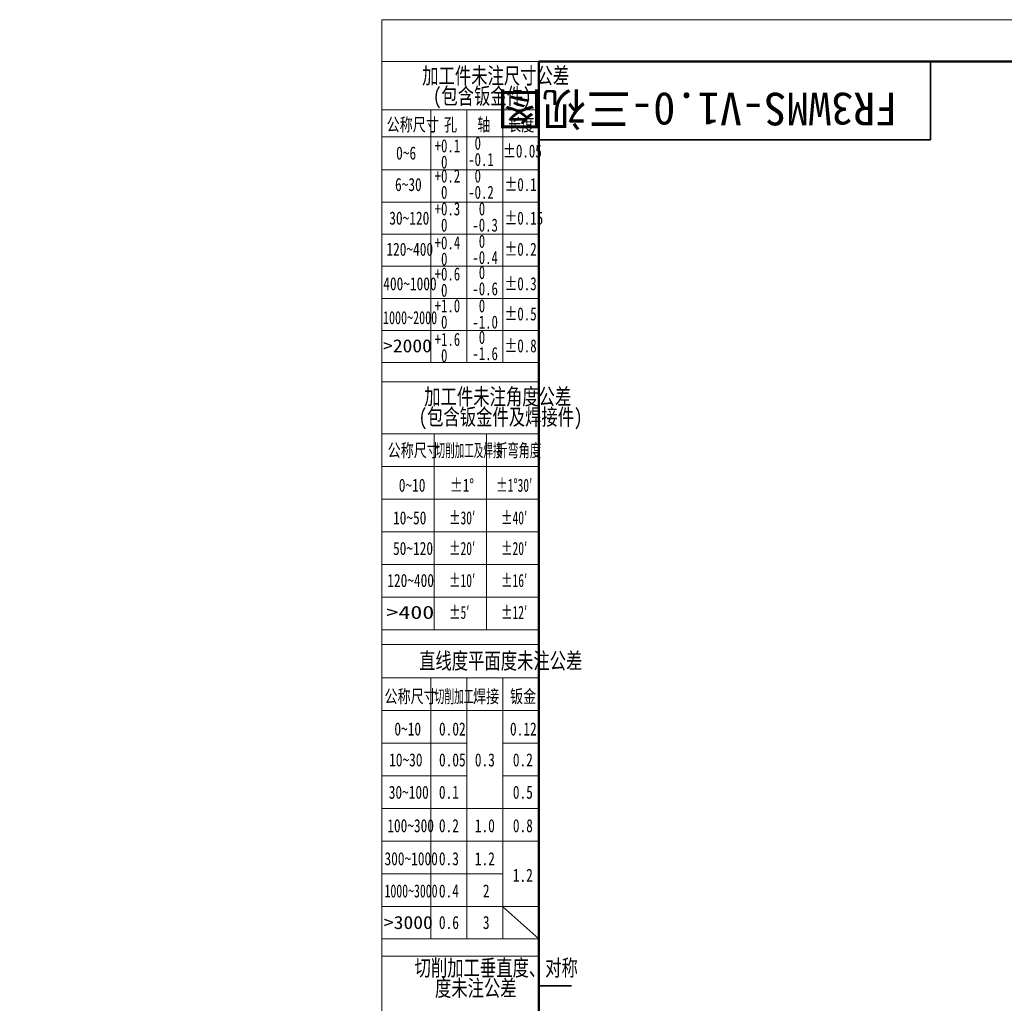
# Model space of a CAD drawing. Header units: millimetres. Extents: x -55 to 731, y 0 to 297.
# Tile 2 of 19: x -55 to 95, y 147 to 297. Entities that reach past the tile are written whole.
import ezdxf

# ---------------------------------------------------------------- set-up
doc = ezdxf.new("R2010")
doc.units = ezdxf.units.MM
doc.layers.add('标注层', color=150, linetype='Continuous')
doc.styles.add('SLDTEXTSTYLE0', font='仿宋_GB2312', dxfattribs={"bigfont": 'bigfont'})
doc.styles.add('SLDTEXTSTYLE10', font='HYSWLONGFANGSONG.TTF', dxfattribs={"width": 0.610825, "bigfont": 'bigfont'})
doc.styles.add('SLDTEXTSTYLE11', font='HYSWLONGFANGSONG.TTF', dxfattribs={"width": 1.790313})
doc.styles.add('SLDTEXTSTYLE12', font='HYSWLONGFANGSONG.TTF', dxfattribs={"width": 0.681959, "bigfont": 'bigfont'})
doc.styles.add('SLDTEXTSTYLE13', font='HYSWLONGFANGSONG.TTF', dxfattribs={"width": 0.884144})
doc.styles.add('SLDTEXTSTYLE3', font='HYSWLONGFANGSONG.TTF', dxfattribs={"bigfont": 'bigfont'})
doc.styles.add('SLDTEXTSTYLE4', font='HYSWLONGFANGSONG.TTF')
doc.styles.add('SLDTEXTSTYLE5', font='HYSWLONGFANGSONG.TTF', dxfattribs={"width": 0.957143})
doc.styles.add('SLDTEXTSTYLE6', font='HYSWLONGFANGSONG.TTF', dxfattribs={"width": 0.968558})
doc.styles.add('SLDTEXTSTYLE7', font='HYSWLONGFANGSONG.TTF', dxfattribs={"width": 0.902411})
doc.styles.add('SLDTEXTSTYLE8', font='HYSWLONGFANGSONG.TTF', dxfattribs={"width": 1.466704})
doc.styles.add('SLDTEXTSTYLE9', font='HYSWLONGFANGSONG.TTF', dxfattribs={"width": 0.858748, "bigfont": 'bigfont'})

# ---------------------------------------------------------------- blocks, each defined once
blk = doc.blocks.new('SW_NOTE_2')
at = {"layer": '标注层', "color": 0, "char_height": 2.5, "attachment_point": 2, "style": 'SLDTEXTSTYLE3'}
for s, insert in [('\\M+189C1\\M+18D48\\M+18C8F\\M+196A2\\M+1928D\\M+18EDA\\M+190A1\\M+18CF6\\M+18DB7', (15.47, 3.22)), ('(\\M+195EF\\M+18ADC钣\\M+18BE0\\M+18C8F)', (13.41, 0.11))]:
    blk.add_mtext(s, dxfattribs=dict(at, insert=insert))
blk = doc.blocks.new('SW_NOTE_3')
at = {"layer": '标注层', "color": 0, "char_height": 2, "attachment_point": 1, "style": 'SLDTEXTSTYLE5'}
for s, insert in [(' 0', (0, 2.58)), ('-0.1', (0, 0.09))]:
    blk.add_mtext(s, dxfattribs=dict(at, insert=insert))
blk = doc.blocks.new('SW_NOTE_4')
at = {"layer": '标注层', "color": 0, "char_height": 2, "attachment_point": 1, "style": 'SLDTEXTSTYLE5'}
for s, insert in [('+0.1', (0, 2.58)), (' 0', (0, 0.09))]:
    blk.add_mtext(s, dxfattribs=dict(at, insert=insert))
blk = doc.blocks.new('SW_NOTE_5')
at = {"layer": '标注层', "color": 0, "char_height": 2, "attachment_point": 1, "style": 'SLDTEXTSTYLE5'}
for s, insert in [('+0.2', (0, 2.58)), (' 0', (0, 0.09))]:
    blk.add_mtext(s, dxfattribs=dict(at, insert=insert))
blk = doc.blocks.new('SW_NOTE_6')
at = {"layer": '标注层', "color": 0, "char_height": 2, "attachment_point": 1, "style": 'SLDTEXTSTYLE5'}
for s, insert in [('+0.3', (0, 2.58)), (' 0', (0, 0.09))]:
    blk.add_mtext(s, dxfattribs=dict(at, insert=insert))
blk = doc.blocks.new('SW_NOTE_7')
at = {"layer": '标注层', "color": 0, "char_height": 2, "attachment_point": 1, "style": 'SLDTEXTSTYLE5'}
for s, insert in [('+0.4', (0, 2.58)), (' 0', (0, 0.09))]:
    blk.add_mtext(s, dxfattribs=dict(at, insert=insert))
blk = doc.blocks.new('SW_NOTE_8')
at = {"layer": '标注层', "color": 0, "char_height": 2, "attachment_point": 1, "style": 'SLDTEXTSTYLE5'}
for s, insert in [(' 0', (0, 2.58)), ('-0.2', (0, 0.09))]:
    blk.add_mtext(s, dxfattribs=dict(at, insert=insert))
blk = doc.blocks.new('SW_NOTE_9')
at = {"layer": '标注层', "color": 0, "char_height": 2, "attachment_point": 1, "style": 'SLDTEXTSTYLE5'}
for s, insert in [(' 0', (0, 2.58)), ('-0.3', (0, 0.09))]:
    blk.add_mtext(s, dxfattribs=dict(at, insert=insert))
blk = doc.blocks.new('SW_NOTE_10')
at = {"layer": '标注层', "color": 0, "char_height": 2, "attachment_point": 1, "style": 'SLDTEXTSTYLE5'}
for s, insert in [(' 0', (0, 2.58)), ('-0.4', (0, 0.09))]:
    blk.add_mtext(s, dxfattribs=dict(at, insert=insert))
blk = doc.blocks.new('SW_NOTE_11')
at = {"layer": '标注层', "color": 0, "char_height": 2, "attachment_point": 1, "style": 'SLDTEXTSTYLE5'}
for s, insert in [('+0.6', (0, 2.58)), (' 0', (0, 0.09))]:
    blk.add_mtext(s, dxfattribs=dict(at, insert=insert))
blk = doc.blocks.new('SW_NOTE_12')
at = {"layer": '标注层', "color": 0, "char_height": 2, "attachment_point": 1, "style": 'SLDTEXTSTYLE5'}
for s, insert in [(' 0', (0, 2.58)), ('-0.6', (0, 0.09))]:
    blk.add_mtext(s, dxfattribs=dict(at, insert=insert))
blk = doc.blocks.new('SW_NOTE_13')
at = {"layer": '标注层', "color": 0, "char_height": 2, "attachment_point": 1, "style": 'SLDTEXTSTYLE5'}
for s, insert in [('+1.0', (0, 2.58)), (' 0', (0, 0.09))]:
    blk.add_mtext(s, dxfattribs=dict(at, insert=insert))
blk = doc.blocks.new('SW_NOTE_14')
at = {"layer": '标注层', "color": 0, "char_height": 2, "attachment_point": 1, "style": 'SLDTEXTSTYLE5'}
for s, insert in [(' 0', (0, 2.58)), ('-1.0', (0, 0.09))]:
    blk.add_mtext(s, dxfattribs=dict(at, insert=insert))
blk = doc.blocks.new('SW_NOTE_15')
at = {"layer": '标注层', "color": 0, "char_height": 2, "attachment_point": 1, "style": 'SLDTEXTSTYLE5'}
for s, insert in [('+1.6', (0, 2.58)), (' 0', (0, 0.09))]:
    blk.add_mtext(s, dxfattribs=dict(at, insert=insert))
blk = doc.blocks.new('SW_NOTE_16')
at = {"layer": '标注层', "color": 0, "char_height": 2, "attachment_point": 1, "style": 'SLDTEXTSTYLE5'}
for s, insert in [(' 0', (0, 2.58)), ('-1.6', (0, 0.09))]:
    blk.add_mtext(s, dxfattribs=dict(at, insert=insert))
blk = doc.blocks.new('SW_NOTE_17')
at = {"layer": '标注层', "color": 0, "char_height": 2.5, "attachment_point": 2, "style": 'SLDTEXTSTYLE3'}
for s, insert in [('\\M+189C1\\M+18D48\\M+18C8F\\M+196A2\\M+1928D\\M+18A70\\M+19378\\M+18CF6\\M+18DB7', (15.47, 3.22)), ('(\\M+195EF\\M+18ADC钣\\M+18BE0\\M+18C8F\\M+18B79焊\\M+190DA\\M+18C8F)', (15.91, 0.11))]:
    blk.add_mtext(s, dxfattribs=dict(at, insert=insert))
blk = doc.blocks.new('SW_NOTE_18')
at = {"layer": '标注层', "color": 0, "char_height": 2.5, "attachment_point": 2, "style": 'SLDTEXTSTYLE3'}
for s, insert in [('\\M+190D8\\M+18DED\\M+189C1\\M+18D48\\M+19082\\M+192BC\\M+19378\\M+18141对\\M+18FCC', (17.19, 3.22)), ('\\M+19378\\M+196A2\\M+1928D\\M+18CF6\\M+18DB7', (14.06, 0.11))]:
    blk.add_mtext(s, dxfattribs=dict(at, insert=insert))

msp = doc.modelspace()

# ---------------------------------------------------------------- linework, layer by layer
at = {"color": 7, "linetype": 'Continuous', "lineweight": 18}
for q in [(419.993, 297.3966), (-0.0005, 0.3966)]:
    msp.add_line((-0.0005, 297.3966), q, dxfattribs=at)
at = {"color": 1, "linetype": 'Continuous', "lineweight": 18}
for p, q in [((23.9959, 290.9894), (-0.0005, 290.9894)), ((-0.0005, 290.9894), (-0.0005, 0.3966)), ((7.4931, 283.5731), (-0.0005, 283.5731)), ((7.4931, 283.5731), (7.4931, 279.5731)), ((7.4931, 283.5731), (12.9941, 283.5731)), ((12.9941, 283.5731), (12.9941, 244.8997)), ((18.495, 283.5731), (12.9941, 283.5731)), ((18.495, 283.5731), (18.495, 244.8997)), ((18.495, 283.5731), (23.9959, 283.5731)), ((-0.0041, 279.4492), (23.9959, 279.4492)), ((7.4931, 279.9545), (7.4931, 244.8997)), ((-0.0041, 274.4004), (23.9959, 274.4004)), ((-0.0041, 269.4836), (23.9959, 269.4836)), ((-0.0041, 264.5669), (23.9959, 264.5669)), ((-0.0041, 259.6501), (23.9959, 259.6501)), ((-0.0041, 254.7333), (23.9959, 254.7333)), ((-0.0041, 249.8165), (23.9959, 249.8165)), ((-0.0041, 244.8997), (23.9959, 244.8997)), ((-0.0005, 241.9717), (23.9959, 241.9717)), ((7.993, 233.9946), (-0.0005, 233.9946)), ((7.993, 233.9946), (7.993, 203.9946)), ((7.993, 233.9946), (15.993, 233.9946)), ((15.993, 233.9946), (15.993, 203.9946)), ((15.993, 233.9946), (23.9959, 233.9946)), ((-0.0005, 228.9946), (23.9959, 228.9946)), ((-0.0005, 223.9946), (23.9959, 223.9946)), ((-0.0005, 218.9946), (23.9959, 218.9946)), ((-0.0005, 213.9946), (23.9959, 213.9946)), ((-0.0005, 208.9946), (23.9959, 208.9946)), ((-0.0005, 203.9946), (23.9959, 203.9946)), ((-0.0005, 201.7402), (23.9959, 201.7402)), ((7.4959, 196.6533), (-0.0005, 196.6533)), ((7.4959, 196.6533), (7.4959, 156.6533)), ((12.9959, 196.6533), (7.4959, 196.6533)), ((12.9959, 196.6533), (12.9959, 156.6533)), ((18.4959, 196.6533), (12.9959, 196.6533)), ((18.4959, 196.6533), (18.4959, 156.6533)), ((18.4959, 196.6533), (23.9959, 196.6533)), ((-0.0005, 191.6533), (23.9959, 191.6533)), ((-0.0005, 186.6533), (12.9959, 186.6533)), ((18.4959, 186.6533), (23.9959, 186.6533)), ((-0.0005, 181.6533), (12.9959, 181.6533)), ((18.4959, 181.6533), (23.9937, 181.6533)), ((-0.0005, 176.6533), (23.9959, 176.6533)), ((-0.0005, 171.6533), (23.9959, 171.6533)), ((-0.0048, 166.6533), (18.4959, 166.6533)), ((-0.0005, 161.6533), (23.9959, 161.6533)), ((18.4959, 161.5923), (23.9959, 156.6533)), ((-0.0005, 156.6533), (23.9959, 156.6533)), ((-0.0005, 154.0076), (23.9959, 154.0076))]:
    msp.add_line(p, q, dxfattribs=at)
at = {"color": 7, "linetype": 'Continuous', "lineweight": 50}
for p, q in [((23.9959, 5.9894), (23.9959, 290.9894)), ((23.9959, 290.9894), (413.9959, 290.9894))]:
    msp.add_line(p, q, dxfattribs=at)
at = {"color": 7, "linetype": 'Continuous', "lineweight": 35}
for p, q in [((83.9959, 278.9894), (83.9959, 290.9894)), ((23.9959, 278.9894), (83.9959, 278.9894)), ((28.9959, 149.4894), (23.9959, 149.4894))]:
    msp.add_line(p, q, dxfattribs=at)

# ---------------------------------------------------------------- block references
at = {"layer": '标注层', "color": 1}
for name, p in [('SW_NOTE_2', (1.9439, 286.8567)), ('SW_NOTE_4', (8.0718, 276.5088)), ('SW_NOTE_3', (13.2128, 276.9051)), ('SW_NOTE_5', (8.0718, 271.8872)), ('SW_NOTE_8', (13.2128, 271.8872)), ('SW_NOTE_6', (8.0718, 266.8607)), ('SW_NOTE_9', (13.8473, 266.8607)), ('SW_NOTE_7', (8.0718, 261.6614)), ('SW_NOTE_10', (13.8473, 261.8971)), ('SW_NOTE_11', (8.0718, 256.888)), ('SW_NOTE_12', (13.8487, 257.1118)), ('SW_NOTE_13', (8.0718, 252.0138)), ('SW_NOTE_14', (13.8487, 252.0138)), ('SW_NOTE_15', (8.0718, 246.8804)), ('SW_NOTE_16', (13.8487, 247.1869)), ('SW_NOTE_17', (2.2567, 237.7251)), ('SW_NOTE_18', (0.3082, 150.2699))]:
    msp.add_blockref(name, p, dxfattribs=at)

# ---------------------------------------------------------------- texts
at = {"color": 7, "linetype": 'Continuous', "lineweight": 0, "insert": (48.2962, 281.2091), "char_height": 5, "attachment_point": 2, "rotation": 180, "style": 'SLDTEXTSTYLE0'}
msp.add_mtext('FR3WMS-V1.0-\\M+18E4F视图', dxfattribs=at)
at = {"layer": '标注层', "color": 1}
for s, insert, char_height, attachment_point, style in [('\\M+18CF6\\M+18FCC\\M+18EDA\\M+190A1', (0.7237, 282.3304), 2, 1, 'SLDTEXTSTYLE3'), ('\\M+18D45', (9.5078, 282.3304), 2, 1, 'SLDTEXTSTYLE3'), ('轴', (14.5989, 282.3304), 2, 1, 'SLDTEXTSTYLE3'), ('长\\M+19378', (19.3232, 282.3304), 2, 1, 'SLDTEXTSTYLE3'), ('0~6', (2.1717, 277.9823), 2, 1, 'SLDTEXTSTYLE4'), ('±0.05', (18.5343, 278.2887), 2, 1, 'SLDTEXTSTYLE6'), ('6~30', (2.0085, 273.1627), 2, 1, 'SLDTEXTSTYLE4'), ('±0.1', (18.7483, 273.1627), 2, 1, 'SLDTEXTSTYLE6'), ('30~120', (1.1293, 268.0191), 2, 1, 'SLDTEXTSTYLE4'), ('±0.15', (18.7483, 268.0191), 2, 1, 'SLDTEXTSTYLE6'), ('120~400', (0.6904, 263.255), 2, 1, 'SLDTEXTSTYLE4'), ('±0.2', (18.7483, 263.255), 2, 1, 'SLDTEXTSTYLE6'), ('400~1000', (0.21, 257.9709), 2, 1, 'SLDTEXTSTYLE4'), ('±0.3', (18.7483, 257.9709), 2, 1, 'SLDTEXTSTYLE6'), ('±0.5', (18.7483, 253.362), 2, 1, 'SLDTEXTSTYLE6'), ('1000~2000', (0.1711, 252.7824), 2, 1, 'SLDTEXTSTYLE7'), ('>2000', (0.1711, 248.4691), 2, 1, 'SLDTEXTSTYLE8'), ('±0.8', (18.7483, 248.4691), 2, 1, 'SLDTEXTSTYLE6'), ('\\M+18CF6\\M+18FCC\\M+18EDA\\M+190A1', (0.8729, 232.4656), 2, 1, 'SLDTEXTSTYLE3'), ('\\M+190D8\\M+18DED\\M+189C1\\M+18D48\\M+18B79焊\\M+190DA', (8.2029, 232.4656), 2, 1, 'SLDTEXTSTYLE10'), ('\\M+190DC\\M+19C5E\\M+18A70\\M+19378', (17.4942, 232.4656), 2, 1, 'SLDTEXTSTYLE9'), ('0~10', (2.5803, 227.1224), 2, 1, 'SLDTEXTSTYLE4'), ('±1°', (10.4111, 227.1224), 2, 1, 'SLDTEXTSTYLE6'), ('\\M+1817D1\\M+1818B30\\M+1818C', (17.4942, 227.1224), 2, 1, 'SLDTEXTSTYLE9'), ('10~50', (1.7025, 222.1322), 2, 1, 'SLDTEXTSTYLE4'), ('\\M+1817D30\\M+1818C', (10.2792, 222.1322), 2, 1, 'SLDTEXTSTYLE9'), ('\\M+1817D40\\M+1818C', (18.2442, 222.1322), 2, 1, 'SLDTEXTSTYLE9'), ('50~120', (1.7025, 217.4491), 2, 1, 'SLDTEXTSTYLE4'), ('\\M+1817D20\\M+1818C', (10.2792, 217.4491), 2, 1, 'SLDTEXTSTYLE9'), ('\\M+1817D20\\M+1818C', (18.2442, 217.4491), 2, 1, 'SLDTEXTSTYLE9'), ('120~400', (0.8248, 212.5439), 2, 1, 'SLDTEXTSTYLE4'), ('\\M+1817D10\\M+1818C', (10.2792, 212.5439), 2, 1, 'SLDTEXTSTYLE9'), ('\\M+1817D16\\M+1818C', (18.2456, 212.5439), 2, 1, 'SLDTEXTSTYLE9'), ('>400', (0.7005, 207.6613), 2, 1, 'SLDTEXTSTYLE11'), ('\\M+1817D5\\M+1818C', (10.2792, 207.6613), 2, 1, 'SLDTEXTSTYLE9'), ('\\M+1817D12\\M+1818C', (18.2456, 207.6613), 2, 1, 'SLDTEXTSTYLE9'), ('\\M+192BC线\\M+19378\\M+195BD\\M+196CA\\M+19378\\M+196A2\\M+1928D\\M+18CF6\\M+18DB7', (18.1914, 200.4886), 2.5, 2, 'SLDTEXTSTYLE3'), ('\\M+18CF6\\M+18FCC\\M+18EDA\\M+190A1', (0.397, 194.7979), 2, 1, 'SLDTEXTSTYLE3'), ('\\M+190D8\\M+18DED\\M+189C1\\M+18D48', (8.05, 194.7979), 2, 1, 'SLDTEXTSTYLE12'), ('焊\\M+190DA', (13.9447, 194.7979), 2, 1, 'SLDTEXTSTYLE3'), ('钣\\M+18BE0', (19.6093, 194.7979), 2, 1, 'SLDTEXTSTYLE3'), ('0~10', (1.9089, 189.8071), 2, 1, 'SLDTEXTSTYLE4'), ('0.02', (8.7387, 189.8071), 2, 1, 'SLDTEXTSTYLE4'), ('0.12', (19.6052, 189.8071), 2, 1, 'SLDTEXTSTYLE4'), ('10~30', (1.1075, 185.0772), 2, 1, 'SLDTEXTSTYLE4'), ('0.05', (8.7387, 185.0772), 2, 1, 'SLDTEXTSTYLE4'), ('0.3', (14.229, 185.0772), 2, 1, 'SLDTEXTSTYLE4'), ('0.2', (20.0441, 185.0772), 2, 1, 'SLDTEXTSTYLE4'), ('30~100', (1.0482, 180.1231), 2, 1, 'SLDTEXTSTYLE4'), ('0.1', (8.7269, 180.1231), 2, 1, 'SLDTEXTSTYLE4'), ('0.5', (20.0441, 180.1231), 2, 1, 'SLDTEXTSTYLE4'), ('100~300', (0.8248, 175.0026), 2, 1, 'SLDTEXTSTYLE4'), ('0.2', (8.7269, 175.0026), 2, 1, 'SLDTEXTSTYLE4'), ('1.0', (14.229, 175.0026), 2, 1, 'SLDTEXTSTYLE4'), ('0.8', (20.0441, 175.0026), 2, 1, 'SLDTEXTSTYLE4'), ('300~1000', (0.3984, 169.9445), 2, 1, 'SLDTEXTSTYLE4'), ('0.3', (8.7269, 169.9445), 2, 1, 'SLDTEXTSTYLE4'), ('1.2', (14.229, 169.9445), 2, 1, 'SLDTEXTSTYLE4'), ('1.2', (20.0413, 167.4098), 2, 1, 'SLDTEXTSTYLE4'), ('1000~3000', (0.3984, 165.012), 2, 1, 'SLDTEXTSTYLE13'), ('0.4', (8.7269, 165.012), 2, 1, 'SLDTEXTSTYLE4'), ('2', (15.454, 165.012), 2, 1, 'SLDTEXTSTYLE4'), ('>3000', (0.3082, 160.1784), 2, 1, 'SLDTEXTSTYLE8'), ('0.6', (8.7269, 160.1784), 2, 1, 'SLDTEXTSTYLE4'), ('3', (15.454, 160.1784), 2, 1, 'SLDTEXTSTYLE4')]:
    msp.add_mtext(s, dxfattribs=dict(at, insert=insert, char_height=char_height, attachment_point=attachment_point, style=style))

doc.saveas('drawing.dxf')
